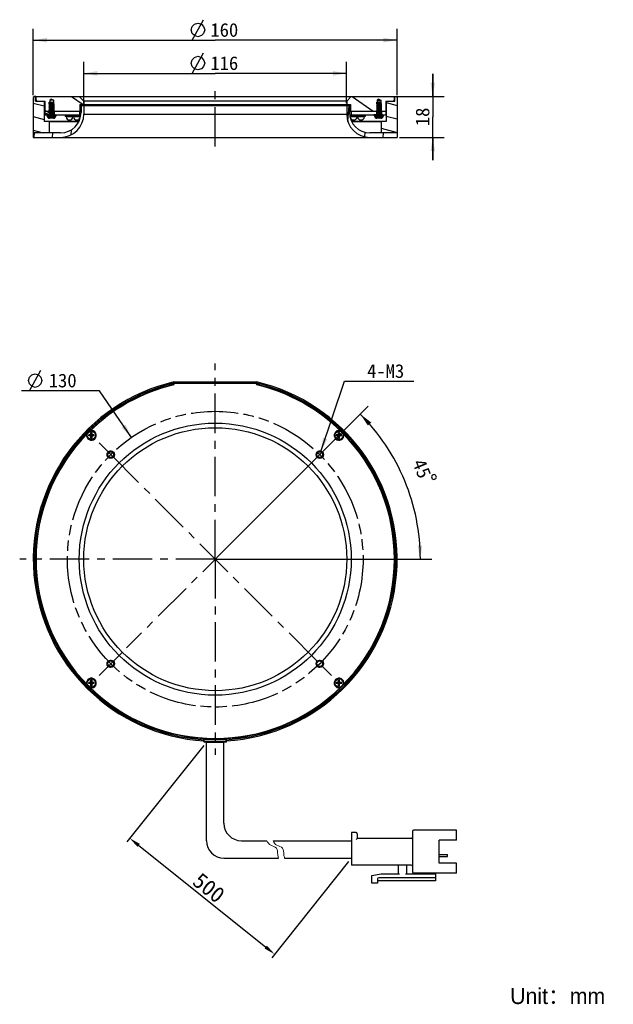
# Model space of a CAD drawing. Header units: millimetres. Extents: x 88 to 219, y 26 to 242.
import ezdxf
from ezdxf.enums import TextEntityAlignment as Align

# ---------------------------------------------------------------- set-up
doc = ezdxf.new("R2010")
doc.units = ezdxf.units.MM
doc.header["$LTSCALE"] = 23.1
doc.header["$PDMODE"] = 3
doc.header["$PDSIZE"] = 8
doc.linetypes.add('CENTER', pattern=[0.6, 0.375, -0.075, 0.075, -0.075])
doc.linetypes.add('PHANTOM', pattern=[0.8, 0.45, -0.05, 0.1, -0.05, 0.1, -0.05])
doc.layers.get('0').update_dxf_attribs({"linetype": 'CONTINUOUS'})
doc.layers.get('Defpoints').update_dxf_attribs({"linetype": 'CONTINUOUS'})
for name, color, linetype in [('00_COMPONENTS', 7, 'CONTINUOUS'), ('03_ALL_AXES', 7, 'CONTINUOUS'), ('07_ALL_HOLES', 7, 'CONTINUOUS'), ('51__DRAFT_DIMS', 7, 'CONTINUOUS')]:
    doc.layers.add(name, color=color, linetype=linetype)
for name, color, linetype, lineweight in [('标注', 3, 'CONTINUOUS', 25), ('粗实线', 7, 'CONTINUOUS', 30), ('细实线', 7, 'CONTINUOUS', 15)]:
    doc.layers.add(name, color=color, linetype=linetype, lineweight=lineweight)
doc.styles.get("Standard").update_dxf_attribs({"font": 'simfang.ttf'})
doc.dimstyles.new('CST Standard', dxfattribs={"dimtxt": 3.5, "dimasz": 2.5, "dimexe": 1, "dimexo": 1, "dimgap": 0.6, "dimtad": 1, "dimtoh": 1, "dimdsep": 46, "dimtxsty": 'STANDARD', "dimcen": -2.5, "dimdle": 5, "dimadec": 1, "dimazin": 2, "dimtfac": 1, "dimtofl": 0, "dimtmove": 0, "dimatfit": 0, "dimfxl": 1, "dimtolj": 1, "dimarcsym": 0})
doc.dimstyles.new('DIMSTYLE_1', dxfattribs={"dimtxt": 3, "dimasz": 3, "dimexe": 2.5, "dimexo": 0.5, "dimtad": 1, "dimlfac": 2, "dimdsep": 46, "dimtxsty": 'STANDARD', "dimblk": '_FILLED', "dimblk1": '_FILLED', "dimblk2": '_FILLED', "dimcen": 0.09, "dimclrt": 3, "dimazin": 2, "dimtp": 0.1, "dimtm": 0.1, "dimtfac": 1, "dimtofl": 0, "dimtmove": 0, "dimatfit": 1, "dimldrblk": '_FILLED', "dimfxl": 1, "dimtolj": 1, "dimarcsym": 0})
doc.dimstyles.new('DIMSTYLE_2', dxfattribs={"dimtxt": 3, "dimasz": 3, "dimexe": 2.5, "dimexo": 0.5, "dimgap": 0.75, "dimtad": 1, "dimlfac": 2, "dimdsep": 46, "dimtxsty": 'STANDARD', "dimblk": '_FILLED', "dimblk1": '_FILLED', "dimblk2": '_FILLED', "dimcen": 0.09, "dimclrt": 3, "dimazin": 2, "dimtp": 0.5, "dimtm": 0.5, "dimtfac": 1, "dimtofl": 0, "dimtmove": 0, "dimatfit": 3, "dimldrblk": '_FILLED', "dimfxl": 1, "dimtolj": 1, "dimarcsym": 0})
doc.dimstyles.new('DIMSTYLE_3', dxfattribs={"dimtxt": 3, "dimasz": 3, "dimexe": 2.5, "dimexo": 0.5, "dimgap": 0.75, "dimtad": 1, "dimdec": 0, "dimlfac": 2, "dimdsep": 46, "dimtxsty": 'STANDARD', "dimblk": '_FILLED', "dimblk1": '_FILLED', "dimblk2": '_FILLED', "dimcen": 0.09, "dimclrt": 3, "dimadec": 0, "dimazin": 2, "dimtp": 0.3, "dimtm": 0.3, "dimtfac": 1, "dimtdec": 0, "dimtofl": 0, "dimtmove": 0, "dimatfit": 3, "dimldrblk": '_FILLED', "dimfxl": 1, "dimtolj": 1, "dimarcsym": 0})
doc.dimstyles.new('DIMSTYLE_4', dxfattribs={"dimtxt": 3, "dimasz": 3, "dimexe": 2.5, "dimexo": 0.5, "dimgap": 0.75, "dimtad": 1, "dimlfac": 2, "dimdsep": 46, "dimtxsty": 'STANDARD', "dimblk": '_FILLED', "dimblk1": '_FILLED', "dimblk2": '_FILLED', "dimcen": 0.09, "dimclrt": 3, "dimazin": 2, "dimtp": 0.2, "dimtm": 0.2, "dimtfac": 1, "dimtofl": 0, "dimtmove": 0, "dimatfit": 3, "dimldrblk": '_FILLED', "dimfxl": 1, "dimtolj": 1, "dimarcsym": 0})
doc.dimstyles.new('DIMSTYLE_5', dxfattribs={"dimtxt": 3, "dimasz": 3, "dimexe": 2.5, "dimexo": 0.5, "dimgap": 3, "dimtad": 1, "dimlfac": 2, "dimdsep": 46, "dimtxsty": 'STANDARD', "dimblk": '_FILLED', "dimblk1": '_FILLED', "dimblk2": '_FILLED', "dimcen": 0.09, "dimclrt": 3, "dimazin": 2, "dimtp": 0.5, "dimtm": 0.5, "dimtfac": 1, "dimtdec": -1, "dimtofl": 0, "dimtmove": 0, "dimatfit": 3, "dimldrblk": '_FILLED', "dimfxl": 1, "dimtolj": 1, "dimarcsym": 0})

# ---------------------------------------------------------------- blocks, each defined once
blk = doc.blocks.new('_FILLED')
at = {"color": 0, "linetype": 'ByBlock'}
blk.add_solid([(0, 0), (-1, 0.167), (-1, -0.167)], dxfattribs=at)
blk = doc.blocks.new('*D1')
at = {"layer": '51__DRAFT_DIMS', "color": 4}
for p, q in [((154.68, 147.12), (159.85, 162.54)), ((159.85, 162.54), (163.35, 162.54)), ((163.35, 162.54), (175.16, 162.54))]:
    blk.add_line(p, q, dxfattribs=at)
at = {"layer": '51__DRAFT_DIMS', "color": 4, "xscale": 3, "yscale": 3, "zscale": 3, "rotation": 251.4822397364}
blk.add_blockref('_FILLED', (154.68, 147.12), dxfattribs=at)
at = {"layer": '51__DRAFT_DIMS', "color": 3}
blk.add_text('4-M3', height=3, dxfattribs=at).set_placement((164.85, 163.29))
blk = doc.blocks.new('*D2')
at = {"layer": '51__DRAFT_DIMS', "color": 4}
for p, q in [((91.46, 225.39), (91.46, 240.01)), ((171.46, 225.39), (171.46, 240.01)), ((91.46, 237.51), (131.46, 237.51)), ((171.46, 237.51), (131.46, 237.51))]:
    blk.add_line(p, q, dxfattribs=at)
at = {"layer": '51__DRAFT_DIMS', "color": 4, "xscale": 3, "yscale": 3, "zscale": 3, "rotation": 180}
blk.add_blockref('_FILLED', (91.46, 237.51), dxfattribs=at)
at = {"layer": '51__DRAFT_DIMS', "color": 4, "xscale": 3, "yscale": 3, "zscale": 3}
blk.add_blockref('_FILLED', (171.46, 237.51), dxfattribs=at)
at = {"layer": '51__DRAFT_DIMS', "color": 3}
blk.add_text('160', height=3, dxfattribs=at).set_placement((133.46, 238.26), align=Align.CENTER)
blk = doc.blocks.new('*D3')
at = {"layer": '51__DRAFT_DIMS', "color": 4}
for p, q in [((102.56, 223.64), (102.56, 232.71)), ((160.36, 223.64), (160.36, 232.71)), ((102.56, 230.21), (131.46, 230.21)), ((160.36, 230.21), (131.46, 230.21))]:
    blk.add_line(p, q, dxfattribs=at)
at = {"layer": '51__DRAFT_DIMS', "color": 4, "xscale": 3, "yscale": 3, "zscale": 3, "rotation": 180}
blk.add_blockref('_FILLED', (102.56, 230.21), dxfattribs=at)
at = {"layer": '51__DRAFT_DIMS', "color": 4, "xscale": 3, "yscale": 3, "zscale": 3}
blk.add_blockref('_FILLED', (160.36, 230.21), dxfattribs=at)
at = {"layer": '51__DRAFT_DIMS', "color": 3}
blk.add_text('116', height=3, dxfattribs=at).set_placement((133.46, 230.96), align=Align.CENTER)
blk = doc.blocks.new('*D4')
at = {"layer": '51__DRAFT_DIMS', "color": 4}
for p, q in [((179.29, 225.14), (179.29, 230.14)), ((179.29, 230.14), (179.29, 220.64)), ((171.36, 225.14), (181.79, 225.14)), ((179.29, 211.14), (179.29, 220.64)), ((171.96, 216.14), (181.79, 216.14)), ((179.29, 216.14), (179.29, 211.14))]:
    blk.add_line(p, q, dxfattribs=at)
at = {"layer": '51__DRAFT_DIMS', "color": 4, "xscale": 3, "yscale": 3, "zscale": 3}
for p, rotation in [((179.29, 225.14), 270), ((179.29, 216.14), 90)]:
    blk.add_blockref('_FILLED', p, dxfattribs=dict(at, rotation=rotation))
at = {"layer": '51__DRAFT_DIMS', "color": 3}
blk.add_text('18', height=3, rotation=90, dxfattribs=at).set_placement((178.54, 220.64), align=Align.CENTER)
blk = doc.blocks.new('*D5')
at = {"color": 4}
for p, q in [((102.48, 160.45), (88.87, 160.45)), ((105.98, 160.45), (102.48, 160.45)), ((113.03, 150.2), (105.98, 160.45))]:
    blk.add_line(p, q, dxfattribs=at)
at = {"color": 4, "xscale": 3, "yscale": 3, "zscale": 3, "rotation": 304.5495922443}
blk.add_blockref('_FILLED', (113.03, 150.2), dxfattribs=at)
at = {"color": 3}
blk.add_text('130', height=3, dxfattribs=at).set_placement((100.98, 161.2), align=Align.RIGHT)
blk = doc.blocks.new('*D6')
at = {"color": 4}
for p, q in [((131.82, 123.79), (165.12, 157.09)), ((131.96, 123.43), (179.06, 123.43))]:
    blk.add_line(p, q, dxfattribs=at)
for start, end in [(22.5, 45), (0, 22.5)]:
    blk.add_arc((131.46, 123.43), 45.1, start, end, dxfattribs=at)
for points in [[(165.77, 153.47), (163.35, 155.32), (165.04, 152.79)], [(175.96, 126.41), (176.56, 123.43), (176.96, 126.45)]]:
    blk.add_solid(points, dxfattribs=at)
at = {"color": 3}
blk.add_text('45', height=3, rotation=-67.5, dxfattribs=at).set_placement((175.52, 142.76), align=Align.CENTER)
blk = doc.blocks.new('*D8')
at = {"layer": 'Defpoints', "color": 0}
for p in [(129.55, 83.23), (161.42, 57.74), (144.52, 36.61)]:
    blk.add_point(p, dxfattribs=at)
at = {"layer": '标注', "color": 0, "linetype": 'Continuous', "lineweight": -2, "ltscale": 3}
for p, q in [((128.93, 82.45), (112.03, 61.33)), ((160.8, 56.95), (143.9, 35.83))]:
    blk.add_line(p, q, dxfattribs=at)
at = {"layer": '标注', "color": 9, "linetype": 'Continuous', "lineweight": -2, "ltscale": 3}
blk.add_line((114.61, 60.55), (142.57, 38.17), dxfattribs=at)
at = {"layer": '标注', "color": 9}
for points in [[(114.87, 60.87), (114.35, 60.22), (112.65, 62.11)], [(142.31, 37.85), (142.83, 38.5), (144.52, 36.61)]]:
    blk.add_solid(points, dxfattribs=at)
at = {"layer": '标注', "color": 7, "insert": (130.07, 51.21), "char_height": 3.5, "attachment_point": 5, "rotation": 321.3402}
blk.add_mtext('\\A1;500', dxfattribs=at)

msp = doc.modelspace()

# ---------------------------------------------------------------- hatches: boundary and pattern name
h = msp.add_hatch()
h.set_pattern_fill('DEFAULT__2', color=4, scale=2.888392, angle=165, style=0, pattern_type=0)
h.set_pattern_definition([(165, (0, 0), (-0.74757, -2.789972), [])])
edge = h.paths.add_edge_path()
edge.add_line((169.0643, 219.6369), (168.0643, 219.6369))
edge.add_line((169.0643, 224.1369), (169.0643, 219.6369))
edge.add_line((169.0643, 224.1369), (170.9643, 224.1369))
edge.add_line((170.9643, 224.1369), (170.9643, 225.1369))
edge.add_line((171.2139, 225.1369), (170.9643, 225.1369))
edge.add_line((171.2139, 225.1369), (171.4643, 224.8866))
edge.add_line((171.4643, 224.8866), (171.4643, 217.1369))
edge.add_line((167.9643, 217.1369), (171.4643, 217.1369))
edge.add_line((167.9643, 219.5369), (167.9643, 217.1369))
edge.add_line((167.9643, 219.5369), (168.0643, 219.6369))
edge = h.paths.add_edge_path()
edge.add_line((94.8643, 219.6369), (93.8643, 219.6369))
edge.add_line((94.9643, 219.5369), (94.8643, 219.6369))
edge.add_line((94.9643, 219.5369), (94.9643, 217.1369))
edge.add_line((91.4643, 217.1369), (94.9643, 217.1369))
edge.add_line((91.4643, 224.8862), (91.4643, 217.1369))
edge.add_line((91.7149, 225.1369), (91.4643, 224.8862))
edge.add_line((91.9643, 225.1369), (91.7149, 225.1369))
edge.add_line((91.9643, 224.1369), (91.9643, 225.1369))
edge.add_line((91.9643, 224.1369), (93.8643, 224.1369))
edge.add_line((93.8643, 224.1369), (93.8643, 219.6369))
h = msp.add_hatch()
h.set_pattern_fill('DEFAULT__3', color=4, scale=5.895381, angle=325, style=0, pattern_type=0)
h.set_pattern_definition([(325, (0, 0), (3.38145, 4.82921), [])])
edge = h.paths.add_edge_path()
edge.add_line((92.0643, 225.1369), (101.5643, 225.1369))
edge.add_line((102.5643, 224.1369), (101.5643, 225.1369))
edge.add_line((102.5643, 224.1369), (102.5643, 223.3869))
edge.add_line((101.7143, 223.3869), (102.5643, 223.3869))
edge.add_line((101.7143, 223.3869), (101.7143, 221.8869))
edge.add_line((96.0268, 221.8869), (101.7143, 221.8869))
edge.add_line((95.8643, 222.0494), (96.0268, 221.8869))
edge.add_line((95.8643, 224.2869), (95.8643, 222.0494))
edge.add_line((95.4643, 224.5273), (95.8643, 224.2869))
edge.add_line((95.4643, 224.5273), (95.0643, 224.2869))
edge.add_line((95.0643, 224.2869), (95.0643, 222.0494))
edge.add_line((95.0643, 222.0494), (94.9018, 221.8869))
edge.add_line((93.9643, 221.8869), (94.9018, 221.8869))
edge.add_line((93.9643, 224.1369), (93.9643, 221.8869))
edge.add_line((93.9643, 224.1369), (92.3148, 224.1369))
edge.add_line((92.3148, 224.1369), (92.0643, 224.3874))
edge.add_line((92.0643, 224.3874), (92.0643, 225.1369))
edge = h.paths.add_edge_path()
edge.add_line((161.3643, 225.1369), (170.8643, 225.1369))
edge.add_line((170.8643, 224.3876), (170.8643, 225.1369))
edge.add_line((170.6135, 224.1369), (170.8643, 224.3876))
edge.add_line((170.6135, 224.1369), (168.9643, 224.1369))
edge.add_line((168.9643, 224.1369), (168.9643, 221.8869))
edge.add_line((168.0268, 221.8869), (168.9643, 221.8869))
edge.add_line((167.8643, 222.0494), (168.0268, 221.8869))
edge.add_line((167.8643, 224.2869), (167.8643, 222.0494))
edge.add_line((167.4643, 224.5273), (167.8643, 224.2869))
edge.add_line((167.4643, 224.5273), (167.0643, 224.2869))
edge.add_line((167.0643, 224.2869), (167.0643, 222.0494))
edge.add_line((167.0643, 222.0494), (166.9018, 221.8869))
edge.add_line((161.2143, 221.8869), (166.9018, 221.8869))
edge.add_line((161.2143, 223.3869), (161.2143, 221.8869))
edge.add_line((160.3643, 223.3869), (161.2143, 223.3869))
edge.add_line((160.3643, 224.1369), (160.3643, 223.3869))
edge.add_line((160.3643, 224.1369), (161.3643, 225.1369))
h = msp.add_hatch()
h.set_pattern_fill('DEFAULT__4', color=4, scale=4.024364, angle=85, style=0, pattern_type=0)
h.set_pattern_definition([(85, (0, 0), (-4.00905, 0.350746), [])])
edge = h.paths.add_edge_path()
edge.add_line((171.4643, 216.1369), (165.4643, 216.1369))
edge.add_arc((165.4643, 221.2369), 5.1, 180, 270)
edge.add_line((160.3643, 223.1369), (160.3643, 221.2369))
edge.add_line((160.9643, 223.1369), (160.3643, 223.1369))
edge.add_line((160.9643, 223.1369), (160.9643, 221.6369))
edge.add_arc((165.4643, 221.6369), 4.5, 180, 270)
edge.add_line((171.4643, 217.1369), (165.4643, 217.1369))
edge.add_line((171.4643, 217.1369), (171.4643, 216.1369))
edge = h.paths.add_edge_path()
edge.add_line((97.4643, 216.1369), (91.4643, 216.1369))
edge.add_line((91.4643, 217.1369), (91.4643, 216.1369))
edge.add_line((97.4643, 217.1369), (91.4643, 217.1369))
edge.add_arc((97.4643, 221.6369), 4.5, 270, 0)
edge.add_line((101.9643, 223.1369), (101.9643, 221.6369))
edge.add_line((102.5643, 223.1369), (101.9643, 223.1369))
edge.add_line((102.5643, 223.1369), (102.5643, 221.2369))
edge.add_arc((97.4643, 221.2369), 5.1, 270, 0)
h = msp.add_hatch()
h.set_pattern_fill('DEFAULT__5', color=4, scale=0.260553, angle=245, style=0, pattern_type=0)
h.set_pattern_definition([(245, (0, 0), (0.23614136, -0.11011453), [])])
edge = h.paths.add_edge_path()
edge.add_line((95.9143, 223.5869), (95.0143, 223.5869))
edge.add_line((95.9143, 223.5869), (95.9643, 223.5369))
edge.add_line((95.9643, 223.5369), (95.9643, 221.2369))
edge.add_arc((96.1143, 221.2369), 0.15, 180, 270)
edge.add_line((96.4143, 221.0869), (96.1143, 221.0869))
edge.add_line((96.4143, 221.0869), (96.4143, 220.8369))
edge.add_arc((95.9143, 220.8369), 0.5, 270, 0)
edge.add_line((95.9143, 220.3369), (95.7032, 220.3369))
edge.add_line((95.7032, 220.3369), (95.7032, 220.768))
edge.add_line((95.641, 220.8119), (95.7032, 220.768))
edge.add_line((95.4643, 220.9369), (95.641, 220.8119))
edge.add_line((95.4643, 220.9369), (95.2875, 220.8119))
edge.add_line((95.2875, 220.8119), (95.2254, 220.768))
edge.add_line((95.2254, 220.3369), (95.2254, 220.768))
edge.add_line((95.2254, 220.3369), (95.0143, 220.3369))
edge.add_arc((95.0143, 220.8369), 0.5, 180, 270)
edge.add_line((94.5143, 221.0869), (94.5143, 220.8369))
edge.add_line((94.8143, 221.0869), (94.5143, 221.0869))
edge.add_arc((94.8143, 221.2369), 0.15, 270, 0)
edge.add_line((94.9643, 223.5369), (94.9643, 221.2369))
edge.add_line((95.0143, 223.5869), (94.9643, 223.5369))
h = msp.add_hatch()
h.set_pattern_fill('DEFAULT__6', color=4, scale=0.218356, angle=125, style=0, pattern_type=0)
h.set_pattern_definition([(125, (0, 0), (-0.17886677, -0.12524386), [])])
edge = h.paths.add_edge_path()
edge.add_line((167.9143, 223.5869), (167.0143, 223.5869))
edge.add_line((167.9143, 223.5869), (167.9643, 223.5369))
edge.add_line((167.9643, 223.5369), (167.9643, 221.2369))
edge.add_arc((168.1143, 221.2369), 0.15, 180, 270)
edge.add_line((168.4143, 221.0869), (168.1143, 221.0869))
edge.add_line((168.4143, 221.0869), (168.4143, 220.8369))
edge.add_arc((167.9143, 220.8369), 0.5, 270, 0)
edge.add_line((167.9143, 220.3369), (167.7032, 220.3369))
edge.add_line((167.7032, 220.3369), (167.7032, 220.768))
edge.add_line((167.641, 220.8119), (167.7032, 220.768))
edge.add_line((167.4643, 220.9369), (167.641, 220.8119))
edge.add_line((167.4643, 220.9369), (167.2875, 220.8119))
edge.add_line((167.2875, 220.8119), (167.2254, 220.768))
edge.add_line((167.2254, 220.3369), (167.2254, 220.768))
edge.add_line((167.2254, 220.3369), (167.0143, 220.3369))
edge.add_arc((167.0143, 220.8369), 0.5, 180, 270)
edge.add_line((166.5143, 221.0869), (166.5143, 220.8369))
edge.add_line((166.8143, 221.0869), (166.5143, 221.0869))
edge.add_arc((166.8143, 221.2369), 0.15, 270, 0)
edge.add_line((166.9643, 223.5369), (166.9643, 221.2369))
edge.add_line((167.0143, 223.5869), (166.9643, 223.5369))
h = msp.add_hatch()
h.set_pattern_fill('DEFAULT__1', color=4, scale=5.359539, angle=205, style=0, pattern_type=0)
h.set_pattern_definition([(205, (0, 0), (2.26504, -4.85739), [])])
edge = h.paths.add_edge_path()
edge.add_line((93.9643, 221.8869), (94.9143, 221.8869))
edge.add_line((94.9143, 221.8869), (94.9143, 221.0869))
edge.add_line((93.9643, 221.0869), (94.9143, 221.0869))
edge.add_line((93.9643, 221.8869), (93.9643, 221.0869))
edge = h.paths.add_edge_path()
edge.add_line((96.0143, 221.8869), (101.5893, 221.8869))
edge.add_line((101.5893, 221.8869), (101.5893, 221.0869))
edge.add_line((96.0143, 221.0869), (101.5893, 221.0869))
edge.add_line((96.0143, 221.8869), (96.0143, 221.0869))
edge = h.paths.add_edge_path()
edge.add_line((161.3393, 221.8869), (166.9143, 221.8869))
edge.add_line((166.9143, 221.8869), (166.9143, 221.0869))
edge.add_line((161.3393, 221.0869), (166.9143, 221.0869))
edge.add_line((161.3393, 221.8869), (161.3393, 221.0869))
edge = h.paths.add_edge_path()
edge.add_line((168.0143, 221.8869), (168.9643, 221.8869))
edge.add_line((168.9643, 221.8869), (168.9643, 221.0869))
edge.add_line((168.0143, 221.0869), (168.9643, 221.0869))
edge.add_line((168.0143, 221.8869), (168.0143, 221.0869))

# ---------------------------------------------------------------- linework, layer by layer
at = {"color": 3}
msp.add_line((90.6166, 160.4488), (93.1166, 164.9488), dxfattribs=at)
msp.add_line((129.552, 83.2318), (133.3765, 83.2318))
for points in [[(90.3666, 162.6988), (90.6166, 163.4488), (91.1166, 163.9488), (91.8666, 164.1988), (92.6166, 163.9488), (93.1166, 163.4488), (93.3666, 162.6988), (93.1166, 161.9488), (92.6166, 161.4488), (91.8666, 161.1988), (91.1166, 161.4488), (90.6166, 161.9488), (90.3666, 162.6988)], [(179.5954, 142.0661), (179.1335, 141.8748), (178.9982, 141.5482), (179.1895, 141.0862), (179.5161, 140.9509), (179.9781, 141.1423), (180.1134, 141.4689), (179.922, 141.9308), (179.5954, 142.0661)]]:
    msp.add_lwpolyline(points, dxfattribs=at)
at = {"layer": '00_COMPONENTS', "color": 7}
for p, q in [((91.7149, 225.1369), (91.4643, 224.8862)), ((91.9972, 225.1369), (91.7149, 225.1369)), ((91.9643, 224.1369), (91.9643, 225.1369)), ((92.0643, 224.3874), (92.0643, 225.1369)), ((92.0643, 225.1369), (171.2139, 225.1369)), ((102.5643, 224.1369), (101.5643, 225.1369)), ((160.3643, 224.1369), (161.3643, 225.1369)), ((170.8643, 224.3876), (170.8643, 225.1369)), ((170.9643, 224.1369), (170.9643, 225.1369)), ((171.2139, 225.1369), (171.4643, 224.8866)), ((91.4643, 224.8862), (91.4643, 216.1369)), ((91.9643, 224.1369), (93.9643, 224.1369)), ((92.3148, 224.1369), (92.0643, 224.3874)), ((93.8643, 224.1369), (93.8643, 219.6369)), ((93.9643, 224.1369), (93.9643, 221.0869)), ((94.9643, 223.8869), (95.9643, 223.8869)), ((95.0143, 223.5869), (94.9643, 223.5369)), ((94.9643, 223.5369), (94.9643, 221.2369)), ((95.9143, 223.5869), (95.0143, 223.5869)), ((95.4643, 224.5273), (95.0643, 224.2869)), ((95.0643, 224.2869), (95.0643, 222.0494)), ((95.8643, 224.2869), (95.1814, 224.2869)), ((95.4643, 224.5273), (95.8643, 224.2869)), ((95.8643, 224.2869), (95.8643, 222.0494)), ((95.9143, 223.5869), (95.9643, 223.5369)), ((95.9643, 223.5369), (95.9643, 221.2369)), ((101.7143, 223.3869), (101.7143, 221.8869)), ((101.7143, 223.3869), (161.2143, 223.3869)), ((101.9643, 223.1369), (101.9643, 221.6369)), ((101.9643, 223.1369), (160.9643, 223.1369)), ((102.5643, 224.1369), (102.5643, 223.3869)), ((160.3643, 224.1369), (102.5643, 224.1369)), ((102.5643, 223.1369), (102.5643, 221.2369)), ((160.3643, 224.1369), (160.3643, 223.3869)), ((160.3643, 223.1369), (160.3643, 221.2369)), ((160.9643, 223.1369), (160.9643, 221.6369)), ((161.2143, 223.3869), (161.2143, 221.8869)), ((167.9643, 223.8869), (166.9643, 223.8869)), ((167.0143, 223.5869), (166.9643, 223.5369)), ((166.9643, 223.5369), (166.9643, 221.2369)), ((167.9143, 223.5869), (167.0143, 223.5869)), ((167.4643, 224.5273), (167.0643, 224.2869)), ((167.0643, 224.2869), (167.8643, 224.2869)), ((167.0643, 224.2869), (167.0643, 222.0494)), ((167.4643, 224.5273), (167.8643, 224.2869)), ((167.8643, 224.2869), (167.8643, 222.0494)), ((167.9143, 223.5869), (167.9643, 223.5369)), ((167.9643, 223.5369), (167.9643, 221.2369)), ((168.9643, 224.1369), (170.9643, 224.1369)), ((168.9643, 224.1369), (168.9643, 221.0869)), ((169.0643, 224.1369), (169.0643, 219.6369)), ((170.6135, 224.1369), (170.8643, 224.3876)), ((171.4643, 224.8866), (171.4643, 216.1369)), ((93.9643, 221.8869), (94.9643, 221.8869)), ((93.9643, 221.0869), (94.3394, 221.0869)), ((94.5143, 221.0869), (94.5143, 220.8369)), ((95.0643, 222.0494), (94.9018, 221.8869)), ((94.9143, 221.8869), (94.9143, 221.0869)), ((94.9653, 221.2369), (95.0143, 221.2369)), ((95.0643, 222.0494), (95.0677, 222.0494)), ((95.4643, 220.9369), (95.2254, 220.768)), ((95.2254, 220.3369), (95.2254, 220.768)), ((95.2875, 220.8119), (95.641, 220.8119)), ((95.4643, 220.8119), (95.4053, 220.8952)), ((95.4643, 220.768), (95.4643, 220.9369)), ((95.4643, 220.9369), (95.7032, 220.768)), ((95.5232, 220.8952), (95.4643, 220.8119)), ((95.7032, 220.3369), (95.7032, 220.768)), ((95.8643, 222.0494), (95.8608, 222.0494)), ((95.8643, 222.0494), (96.0268, 221.8869)), ((95.9143, 221.2369), (95.9632, 221.2369)), ((95.9643, 221.8869), (101.9643, 221.8869)), ((96.0143, 221.8869), (96.0143, 221.0869)), ((96.268, 221.0869), (101.9274, 221.0869)), ((96.4143, 221.0869), (96.4143, 220.8369)), ((98.4633, 221.0769), (98.4633, 220.7319)), ((100.1775, 221.0769), (100.1775, 220.7319)), ((100.3706, 221.0769), (100.3706, 220.7319)), ((101.553, 221.0769), (101.553, 220.7319)), ((101.5893, 221.8869), (101.5893, 221.0869)), ((160.9643, 221.8869), (166.9643, 221.8869)), ((161.0012, 221.0869), (166.3394, 221.0869)), ((161.3393, 221.8869), (161.3393, 221.0869)), ((161.375, 221.0769), (161.375, 220.7319)), ((162.5577, 221.0769), (162.5577, 220.7319)), ((162.7509, 221.0769), (162.7509, 220.7319)), ((164.4651, 221.0769), (164.4651, 220.7319)), ((166.5143, 221.0869), (166.5143, 220.8369)), ((167.0643, 222.0494), (166.9018, 221.8869)), ((166.9143, 221.8869), (166.9143, 221.0869)), ((166.9653, 221.2369), (167.0143, 221.2369)), ((167.0677, 222.0494), (167.0643, 222.0494)), ((167.4643, 220.9369), (167.2254, 220.768)), ((167.2254, 220.3369), (167.2254, 220.768)), ((167.2875, 220.8119), (167.641, 220.8119)), ((167.4643, 220.8119), (167.4053, 220.8952)), ((167.4643, 220.9369), (167.7032, 220.768)), ((167.4643, 220.768), (167.4643, 220.9369)), ((167.5232, 220.8952), (167.4643, 220.8119)), ((167.7032, 220.3369), (167.7032, 220.768)), ((167.8643, 222.0494), (168.0268, 221.8869)), ((167.9143, 221.2369), (167.9632, 221.2369)), ((167.9643, 221.8869), (168.9643, 221.8869)), ((168.0143, 221.8869), (168.0143, 221.0869)), ((168.268, 221.0869), (168.9643, 221.0869)), ((168.4143, 221.0869), (168.4143, 220.8369)), ((94.8643, 219.6369), (93.8643, 219.6369)), ((94.9643, 219.5369), (94.8643, 219.6369)), ((101.4935, 219.6369), (94.8996, 219.6369)), ((94.9643, 219.5369), (94.9643, 217.1369)), ((101.4405, 219.5369), (94.9643, 219.5369)), ((95.2254, 220.3369), (95.0143, 220.3369)), ((95.3582, 220.6619), (95.2254, 220.474)), ((95.6815, 220.3369), (95.247, 220.3369)), ((95.7032, 220.474), (95.5703, 220.6619)), ((95.9143, 220.3369), (95.7032, 220.3369)), ((101.8697, 220.7319), (98.4633, 220.7319)), ((164.4651, 220.7319), (161.0589, 220.7319)), ((169.0643, 219.6369), (161.4351, 219.6369)), ((167.9643, 219.5369), (161.488, 219.5369)), ((167.2254, 220.3369), (167.0143, 220.3369)), ((167.3582, 220.6619), (167.2254, 220.474)), ((167.6815, 220.3369), (167.247, 220.3369)), ((167.7032, 220.474), (167.5703, 220.6619)), ((167.9143, 220.3369), (167.7032, 220.3369)), ((167.9643, 219.5369), (168.0643, 219.6369)), ((167.9643, 219.5369), (167.9643, 217.1369)), ((97.4643, 217.1369), (91.4643, 217.1369)), ((171.4643, 217.1369), (165.4643, 217.1369)), ((91.4643, 216.1369), (171.4643, 216.1369)), ((122.3643, 162.383), (122.3643, 161.8693)), ((122.3643, 162.383), (122.4643, 162.383)), ((122.4643, 161.9878), (122.4643, 162.4062)), ((122.4643, 162.4062), (140.4643, 162.4062)), ((140.4643, 161.9878), (140.4643, 162.4062)), ((140.4643, 162.383), (140.5643, 162.383)), ((140.5643, 161.8693), (140.5643, 162.383)), ((122.4643, 162.1562), (140.4643, 162.1562)), ((103.6407, 150.5304), (103.6407, 150.7804)), ((103.9657, 150.7804), (103.6407, 150.7804)), ((103.9657, 150.5304), (103.6407, 150.5304)), ((104.0717, 150.4865), (104.4096, 150.8244)), ((104.4096, 150.4865), (104.0717, 150.8244)), ((104.1157, 150.9304), (104.1157, 151.2554)), ((104.1157, 151.2554), (104.3657, 151.2554)), ((104.1157, 150.5304), (104.1157, 150.7804)), ((104.1157, 150.7804), (104.3657, 150.7804)), ((104.3657, 150.6554), (104.1157, 150.6554)), ((104.1157, 150.5304), (104.3657, 150.5304)), ((104.1157, 150.0554), (104.1157, 150.3804)), ((104.1157, 150.0554), (104.3657, 150.0554)), ((104.2407, 150.5304), (104.2407, 150.7804)), ((104.3657, 150.9304), (104.3657, 151.2554)), ((104.3657, 150.5304), (104.3657, 150.7804)), ((104.3657, 150.0554), (104.3657, 150.3804)), ((104.8407, 150.7804), (104.5157, 150.7804)), ((104.8407, 150.5304), (104.5157, 150.5304)), ((104.8407, 150.5304), (104.8407, 150.7804)), ((158.0879, 150.5304), (158.0879, 150.7804)), ((158.4129, 150.7804), (158.0879, 150.7804)), ((158.4129, 150.5304), (158.0879, 150.5304)), ((158.5189, 150.4865), (158.8568, 150.8244)), ((158.8568, 150.4865), (158.5189, 150.8244)), ((158.5629, 150.9304), (158.5629, 151.2554)), ((158.5629, 151.2554), (158.8129, 151.2554)), ((158.5629, 150.5304), (158.5629, 150.7804)), ((158.5629, 150.7804), (158.8129, 150.7804)), ((158.8129, 150.6554), (158.5629, 150.6554)), ((158.5629, 150.5304), (158.8129, 150.5304)), ((158.5629, 150.0554), (158.5629, 150.3804)), ((158.5629, 150.0554), (158.8129, 150.0554)), ((158.6879, 150.5304), (158.6879, 150.7804)), ((158.8129, 150.9304), (158.8129, 151.2554)), ((158.8129, 150.5304), (158.8129, 150.7804)), ((158.8129, 150.0554), (158.8129, 150.3804)), ((159.2879, 150.7804), (158.9629, 150.7804)), ((159.2879, 150.5304), (158.9629, 150.5304)), ((159.2879, 150.5304), (159.2879, 150.7804)), ((103.6407, 96.0832), (103.6407, 96.3332)), ((103.9657, 96.3332), (103.6407, 96.3332)), ((103.9657, 96.0832), (103.6407, 96.0832)), ((104.4096, 96.0393), (104.0717, 96.3772)), ((104.0717, 96.0393), (104.4096, 96.3772)), ((104.1157, 96.4832), (104.1157, 96.8082)), ((104.1157, 96.8082), (104.3657, 96.8082)), ((104.1157, 96.0832), (104.1157, 96.3332)), ((104.1157, 96.3332), (104.3657, 96.3332)), ((104.3657, 96.2082), (104.1157, 96.2082)), ((104.1157, 96.0832), (104.3657, 96.0832)), ((104.1157, 95.6082), (104.1157, 95.9332)), ((104.1157, 95.6082), (104.3657, 95.6082)), ((104.2407, 96.0832), (104.2407, 96.3332)), ((104.3657, 96.4832), (104.3657, 96.8082)), ((104.3657, 96.0832), (104.3657, 96.3332)), ((104.3657, 95.6082), (104.3657, 95.9332)), ((104.8407, 96.3332), (104.5157, 96.3332)), ((104.8407, 96.0832), (104.5157, 96.0832)), ((104.8407, 96.0832), (104.8407, 96.3332)), ((158.4129, 96.3332), (158.0879, 96.3332)), ((158.0879, 96.0832), (158.0879, 96.3332)), ((158.4129, 96.0832), (158.0879, 96.0832)), ((158.5189, 96.3772), (158.8568, 96.0393)), ((158.5189, 96.0393), (158.8568, 96.3772)), ((158.5629, 96.8082), (158.8129, 96.8082)), ((158.5629, 96.4832), (158.5629, 96.8082)), ((158.5629, 96.3332), (158.8129, 96.3332)), ((158.5629, 96.0832), (158.5629, 96.3332)), ((158.8129, 96.2082), (158.5629, 96.2082)), ((158.5629, 96.0832), (158.8129, 96.0832)), ((158.5629, 95.6082), (158.5629, 95.9332)), ((158.5629, 95.6082), (158.8129, 95.6082)), ((158.6879, 96.0832), (158.6879, 96.3332)), ((158.8129, 96.4832), (158.8129, 96.8082)), ((158.8129, 96.0832), (158.8129, 96.3332)), ((158.8129, 95.6082), (158.8129, 95.9332)), ((159.2879, 96.3332), (158.9629, 96.3332)), ((159.2879, 96.0832), (158.9629, 96.0832)), ((159.2879, 96.0832), (159.2879, 96.3332)), ((128.9643, 83.3318), (128.9643, 84.1205)), ((133.8643, 83.9818), (129.0643, 83.9818)), ((133.8643, 83.2318), (129.0643, 83.2318)), ((133.9643, 83.3318), (133.9643, 84.1205))]:
    msp.add_line(p, q, dxfattribs=at)
at = {"layer": '00_COMPONENTS', "color": 4}
for p, q in [((94.9643, 223.5369), (94.9643, 223.8869)), ((95.0143, 223.5869), (95.0143, 221.2369)), ((95.9143, 223.5869), (95.9143, 221.2369)), ((95.9643, 223.5369), (95.9643, 223.8869)), ((166.9643, 223.5369), (166.9643, 223.8869)), ((167.0143, 223.5869), (167.0143, 221.2369)), ((167.9143, 223.5869), (167.9143, 221.2369)), ((167.9643, 223.5369), (167.9643, 223.8869)), ((96.268, 221.0869), (94.3394, 221.0869)), ((102.5643, 221.2369), (160.3643, 221.2369)), ((168.268, 221.0869), (166.3394, 221.0869)), ((95.3582, 220.6619), (95.3582, 220.3369)), ((95.5703, 220.6619), (95.5703, 220.3369)), ((99.6458, 220.6435), (98.6571, 220.6435)), ((100.1768, 220.6435), (99.6458, 220.6435)), ((101.0857, 220.6435), (100.2639, 220.6435)), ((101.7836, 220.6435), (101.0857, 220.6435)), ((162.4982, 220.6435), (161.1444, 220.6435)), ((162.6641, 220.6435), (162.4982, 220.6435)), ((163.985, 220.6435), (162.7515, 220.6435)), ((164.2713, 220.6435), (163.985, 220.6435)), ((167.3582, 220.6619), (167.3582, 220.3369)), ((167.5703, 220.6619), (167.5703, 220.3369)), ((128.9643, 83.8818), (133.9643, 83.8818)), ((133.9643, 83.3318), (128.9643, 83.3318)), ((129.0643, 83.2318), (129.0643, 84.114)), ((133.8643, 83.2318), (133.8643, 84.114))]:
    msp.add_line(p, q, dxfattribs=at)
at = {"layer": '00_COMPONENTS', "color": 7}
for centre, radius in [((131.4643, 123.4318), 29.9), ((131.4643, 123.4318), 28.9), ((104.2407, 150.6554), 0.9125), ((158.6879, 150.6554), 0.9125), ((108.4833, 146.4128), 0.8125), ((154.4452, 146.4128), 0.8125), ((108.4833, 146.4128), 0.625), ((154.4452, 146.4128), 0.625), ((108.4833, 100.4509), 0.8125), ((108.4833, 100.4509), 0.625), ((154.4452, 100.4509), 0.8125), ((154.4452, 100.4509), 0.625), ((104.2407, 96.2082), 0.9125), ((158.6879, 96.2082), 0.9125)]:
    msp.add_circle(centre, radius, dxfattribs=at)
for centre, radius, start, end in [((95.0143, 220.8369), 0.5, 180, 270), ((94.8143, 221.2369), 0.15, 270, 360), ((95.9143, 220.8369), 0.5, 270, 360), ((96.1143, 221.2369), 0.15, 180, 270), ((97.4643, 221.6369), 4.5, 270, 360), ((97.4643, 221.2369), 5.1, 270, 360), ((165.4643, 221.2369), 5.1, 180, 270), ((165.4643, 221.6369), 4.5, 180, 270), ((167.0143, 220.8369), 0.5, 180, 270), ((166.8143, 221.2369), 0.15, 270, 360), ((167.9143, 220.8369), 0.5, 270, 360), ((168.1143, 221.2369), 0.15, 180, 270), ((95.6816, 220.6063), 0.2694, 269.999242, 273.721618), ((98.5578, 220.6319), 0.1, 6.638633, 90), ((99.417, 220.7319), 0.765, 186.638633, 353.361367), ((100.2762, 220.6319), 0.1, 90, 173.361367), ((100.1646, 220.6319), 0.1, 6.638633, 56.056068), ((101.0238, 220.7319), 0.765, 186.638633, 353.361367), ((101.883, 220.6319), 0.1, 97.759694, 173.361367), ((161.045, 220.6319), 0.1, 6.638633, 81.926413), ((161.9042, 220.7319), 0.765, 186.638633, 353.361367), ((162.6522, 220.6319), 0.1, 6.638633, 90), ((162.7634, 220.6319), 0.1, 123.821509, 173.361367), ((163.5114, 220.7319), 0.765, 186.638633, 353.361367), ((164.3706, 220.6319), 0.1, 90, 173.361367), ((167.6816, 220.6063), 0.2694, 269.999242, 273.721618), ((131.4648, 123.4311), 40.0003, 103.15036, 266.41591), ((131.4637, 123.4322), 40.0004, 273.584052, 76.849218), ((131.4648, 123.4311), 39.7498, 103.234585, 266.393389), ((131.4643, 123.4318), 39.5, 103.31943, 266.371259), ((131.4643, 123.4318), 39.4, 103.490922, 134.784228), ((122.2143, 161.9878), 0.25, 283.490922, 360), ((131.4637, 123.4322), 39.7502, 273.606641, 76.764987), ((131.4643, 123.4318), 39.5, 273.628741, 76.68057), ((140.7143, 161.9878), 0.25, 180, 256.509078), ((131.4643, 123.4318), 39.4, 45.215772, 76.509078), ((104.2407, 150.6554), 1.075, 168.588342, 101.411658), ((158.6879, 150.6554), 1.075, 78.588342, 11.411658), ((131.4643, 123.4318), 39.4, 135.147572, 224.852428), ((103.9657, 150.9304), 0.15, 270, 360), ((103.9657, 150.3804), 0.15, 0, 90), ((104.5157, 150.9304), 0.15, 180, 270), ((104.5157, 150.3804), 0.15, 90, 180), ((158.4129, 150.9304), 0.15, 270, 360), ((158.4129, 150.3804), 0.15, 0, 90), ((158.9629, 150.9304), 0.15, 180, 270), ((158.9629, 150.3804), 0.15, 90, 180), ((131.4643, 123.4318), 39.4, 315.147572, 44.852429), ((104.2407, 96.2082), 1.075, 258.588342, 191.411658), ((131.4643, 123.4318), 39.4, 225.215773, 314.784228), ((103.9657, 96.4832), 0.15, 270, 360), ((103.9657, 95.9332), 0.15, 0, 90), ((104.5157, 96.4832), 0.15, 180, 270), ((104.5157, 95.9332), 0.15, 90, 180), ((158.6879, 96.2082), 1.075, 348.588342, 281.411658), ((158.4129, 96.4832), 0.15, 270, 360), ((158.4129, 95.9332), 0.15, 0, 90), ((158.9629, 96.4832), 0.15, 180, 270), ((158.9629, 95.9332), 0.15, 90, 180), ((129.0643, 83.3318), 0.1, 180, 270), ((129.0643, 83.8818), 0.1, 90, 165), ((133.8643, 83.8818), 0.1, 0, 90), ((133.8643, 83.3318), 0.1, 270, 360)]:
    msp.add_arc(centre, radius, start, end, dxfattribs=at)
at = {"layer": '00_COMPONENTS', "color": 4}
for centre in [(108.4833, 146.4128), (154.4452, 146.4128), (108.4833, 100.4509), (154.4452, 100.4509)]:
    msp.add_arc(centre, 0.75, 255, 195, dxfattribs=at)
at = {"layer": '00_COMPONENTS', "color": 7}
for centre, major_axis, start_param, end_param in [((95.4643, 220.6619), (0.1386, 0.1386), 1.17809725, 1.96349541), ((95.4643, 220.6619), (-0.1386, 0.1386), -1.96349541, -1.17809725), ((167.4643, 220.6619), (0.1386, 0.1386), 1.17809725, 1.96349541), ((167.4643, 220.6619), (-0.1386, 0.1386), -1.96349541, -1.17809725)]:
    msp.add_ellipse(centre, major_axis=major_axis, ratio=0.41421356, start_param=start_param, end_param=end_param, dxfattribs=at)
at = {"layer": '03_ALL_AXES', "color": 1, "linetype": 'CENTER'}
for p, q in [((131.4643, 214.1369), (131.4643, 227.1369)), ((131.4643, 123.4318), (131.4643, 166.4318)), ((131.4643, 123.4318), (88.4643, 123.4318)), ((131.4643, 123.4318), (131.4643, 80.4318)), ((131.4643, 123.4318), (174.4643, 123.4318))]:
    msp.add_line(p, q, dxfattribs=at)
at = {"layer": '07_ALL_HOLES', "color": 1, "linetype": 'CENTER'}
for p, q in [((108.4833, 146.4128), (105.92, 148.9761)), ((154.4452, 146.4128), (157.0085, 148.9761)), ((108.4833, 146.4128), (156.1772, 98.7189)), ((154.4452, 146.4128), (111.9765, 103.9441)), ((108.4833, 100.4509), (111.0466, 103.0141)), ((108.4833, 100.4509), (105.92, 97.8876)), ((156.1772, 98.7189), (157.0085, 97.8876))]:
    msp.add_line(p, q, dxfattribs=at)
at = {"layer": '07_ALL_HOLES', "color": 1, "linetype": 'PHANTOM'}
msp.add_circle((131.4643, 123.4318), 32.5, dxfattribs=at)
at = {"layer": '51__DRAFT_DIMS', "color": 3}
for p, q in [((126.4096, 237.5088), (128.9096, 242.0088)), ((126.4096, 230.2111), (128.9096, 234.7111))]:
    msp.add_line(p, q, dxfattribs=at)
for points in [[(126.1596, 239.7588), (126.4096, 240.5088), (126.9096, 241.0088), (127.6596, 241.2588), (128.4096, 241.0088), (128.9096, 240.5088), (129.1596, 239.7588), (128.9096, 239.0088), (128.4096, 238.5088), (127.6596, 238.2588), (126.9096, 238.5088), (126.4096, 239.0088), (126.1596, 239.7588)], [(126.1596, 232.4611), (126.4096, 233.2111), (126.9096, 233.7111), (127.6596, 233.9611), (128.4096, 233.7111), (128.9096, 233.2111), (129.1596, 232.4611), (128.9096, 231.7111), (128.4096, 231.2111), (127.6596, 230.9611), (126.9096, 231.2111), (126.4096, 231.7111), (126.1596, 232.4611)]]:
    msp.add_lwpolyline(points, dxfattribs=at)
at = {"layer": '粗实线', "ltscale": 3}
for p, q in [((129.552, 61.56), (129.552, 83.2318)), ((133.3765, 65.3844), (133.3765, 83.2318)), ((137.2009, 61.56), (142.8356, 61.56)), ((144.1889, 61.56), (161.4224, 61.56)), ((133.3765, 57.7355), (145.3648, 57.7355)), ((146.7182, 57.7355), (161.4224, 57.7355))]:
    msp.add_line(p, q, dxfattribs=at)
at = {"layer": '粗实线'}
for p, q in [((161.4224, 63.3447), (161.4224, 56.2058)), ((162.4423, 63.3447), (161.4224, 63.3447)), ((162.6972, 63.0898), (162.6972, 62.0699)), ((174.808, 63.5997), (174.808, 54.676)), ((184.4966, 63.8546), (175.0629, 63.8546)), ((184.4966, 61.6875), (184.4966, 63.8546)), ((174.553, 62.0699), (162.6972, 62.0699)), ((184.4966, 61.6875), (180.6721, 61.6875)), ((180.6721, 56.5882), (180.6721, 61.6875)), ((180.6721, 58.5012), (182.4314, 58.5012)), ((180.6721, 58.0542), (182.4314, 58.0542)), ((184.4966, 56.5882), (180.6721, 56.5882)), ((182.5588, 58.1817), (182.5588, 58.3737)), ((184.4966, 54.421), (184.4966, 56.5882)), ((174.553, 56.2058), (161.4224, 56.2058)), ((165.8843, 53.9111), (167.924, 54.2935)), ((167.924, 54.2935), (172.0034, 54.2935)), ((171.7484, 54.2935), (171.7484, 55.9508)), ((173.2782, 54.2935), (179.9072, 54.2935)), ((173.5332, 55.9508), (173.5332, 54.2935)), ((184.4966, 54.421), (175.0629, 54.421)), ((178.3774, 54.2935), (178.3774, 54.421)), ((179.9072, 54.421), (179.9072, 52.7638)), ((165.8843, 52.2538), (165.8843, 53.9111)), ((167.1591, 52.2538), (165.8843, 52.2538)), ((167.1591, 53.1462), (167.1591, 52.2538)), ((179.9072, 52.7638), (167.1591, 52.7638)), ((179.9072, 53.4012), (167.414, 53.4012))]:
    msp.add_line(p, q, dxfattribs=at)
at = {"layer": '粗实线', "ltscale": 3}
for centre in [(137.2009, 65.3844), (133.3765, 61.56)]:
    msp.add_arc(centre, 3.8244, 180, 270, dxfattribs=at)
at = {"layer": '粗实线'}
for centre, radius, start, end in [((162.4423, 63.0898), 0.255, 0, 90), ((175.0629, 63.5997), 0.255, 90, 180), ((174.553, 62.3249), 0.255, 270, 0), ((182.4314, 58.3737), 0.1275, 0, 90), ((182.4314, 58.1817), 0.1275, 270, 0), ((171.4934, 55.9508), 0.255, 0, 90), ((173.7881, 55.9508), 0.255, 90, 180), ((174.553, 55.9508), 0.255, 0, 90), ((175.0629, 54.676), 0.255, 180, 270), ((167.414, 53.1462), 0.255, 90, 180)]:
    msp.add_arc(centre, radius, start, end, dxfattribs=at)
msp.add_open_spline([(162.6972, 62.0699), (162.6939, 62.0665), (162.6819, 62.0546), (162.6581, 62.0308), (162.6236, 61.9962), (162.5822, 61.9549), (162.5369, 61.9096), (162.4898, 61.8625), (162.4581, 61.8308), (162.4423, 61.8149)], degree=3, knots=[0, 0, 0, 0, 132.44496021, 469.29186831, 937.59263349, 1489.92739949, 2093.19286428, 2719.61557646, 3341.62114333, 3341.62114333, 3341.62114333, 3341.62114333], dxfattribs=at)
at = {"layer": '细实线', "ltscale": 3}
for points, knots in [([(142.8356, 61.56), (142.989, 61.1364), (143.5071, 60.4579), (145.2394, 60.115), (145.1142, 58.6977), (145.2882, 57.9646), (145.3648, 57.7355)], [0, 0, 0, 0, 610.83119015, 1204.5829362, 1830.46368675, 2133.90260583, 2133.90260583, 2133.90260583, 2133.90260583]), ([(144.1889, 61.56), (144.3423, 61.1364), (144.8605, 60.4579), (146.5927, 60.115), (146.4675, 58.6977), (146.6416, 57.9646), (146.7182, 57.7355)], [0, 0, 0, 0, 609.2601643, 1201.48481194, 1825.75582997, 2128.41432004, 2128.41432004, 2128.41432004, 2128.41432004])]:
    msp.add_open_spline(points, degree=3, knots=knots, dxfattribs=at)

# ---------------------------------------------------------------- texts
at = {"insert": (196.3115, 29.1599), "char_height": 3.5, "width": 135.388404, "attachment_point": 1}
msp.add_mtext('{\\fFZLanTingHei-R-GBK|b0|i0|c134|p2;Unit：mm}', dxfattribs=at)

# ---------------------------------------------------------------- dimensions: what is measured, and where the dimension line sits
at = {"color": 4}
dim = msp.add_diameter_dim_2p(p1=(113.0329, 150.2), p2=(149.8956, 96.6637), text='%%c<>', dimstyle='DIMSTYLE_1', override={"dimtih": 1, "dimtoh": 1, "dimpost": '<>'}, dxfattribs=at)
dim.commit()
dim.dimension.update_dxf_attribs({"geometry": '*D5', "text_midpoint": (97.6713, 162.6988), "dimtype": 163})
dim = msp.add_angular_dim_2l(base=(173.1298, 140.6903), line1=((131.1454, 123.1129), (131.4643, 123.4318)), line2=((131.0133, 123.4318), (131.4643, 123.4318)), dimstyle='DIMSTYLE_5', dxfattribs=at)
dim.commit()
dim.dimension.update_dxf_attribs({"geometry": '*D6', "text_midpoint": (172.7734, 141.5266), "dimtype": 162})
at = {"layer": '51__DRAFT_DIMS', "color": 4}
for base, p1, p2, dimstyle, picture, middle in [((171.4643, 237.5088), (91.4643, 224.8862), (171.4643, 224.8866), 'DIMSTYLE_2', '*D2', (133.4643, 237.5088)), ((160.3643, 230.2111), (102.5643, 223.1369), (160.3643, 223.1369), 'DIMSTYLE_3', '*D3', (133.4643, 230.2111))]:
    dim = msp.add_linear_dim(base=base, p1=p1, p2=p2, text='%%c<>', dimstyle=dimstyle, dxfattribs=at)
    dim.commit()
    dim.dimension.update_dxf_attribs({"geometry": picture, "text_midpoint": middle, "dimtype": 160})
dim = msp.add_linear_dim(base=(179.2896, 216.1369), p1=(170.8643, 225.1369), p2=(171.4643, 216.1369), angle=270, dimstyle='DIMSTYLE_4', dxfattribs=at)
dim.commit()
dim.dimension.update_dxf_attribs({"geometry": '*D4', "text_midpoint": (179.2896, 220.7336), "dimtype": 160})
dim = msp.add_diameter_dim_2p(p1=(154.6834, 147.124), p2=(154.207, 145.7016), text='4-M3\\P ', dimstyle='DIMSTYLE_1', override={"dimtih": 1, "dimtoh": 1, "dimpost": '<>'}, dxfattribs=at)
dim.commit()
dim.dimension.update_dxf_attribs({"geometry": '*D1', "text_midpoint": (169.2521, 164.787), "dimtype": 163})
at = {"layer": '标注', "color": 9, "ltscale": 3}
dim = msp.add_linear_dim(base=(144.5238, 36.6123), p1=(129.552, 83.2318), p2=(161.4224, 57.7355), angle=321.340192, text='500', dimstyle='CST Standard', override={"dimlfac": 2, "dimsah": 1, "dimclrd": 9, "dimclrt": 7, "dimtzin": 0}, dxfattribs=at)
dim.commit()
dim.dimension.update_dxf_attribs({"geometry": '*D8', "text_midpoint": (130.0691, 51.2111)})

doc.saveas('drawing.dxf')
